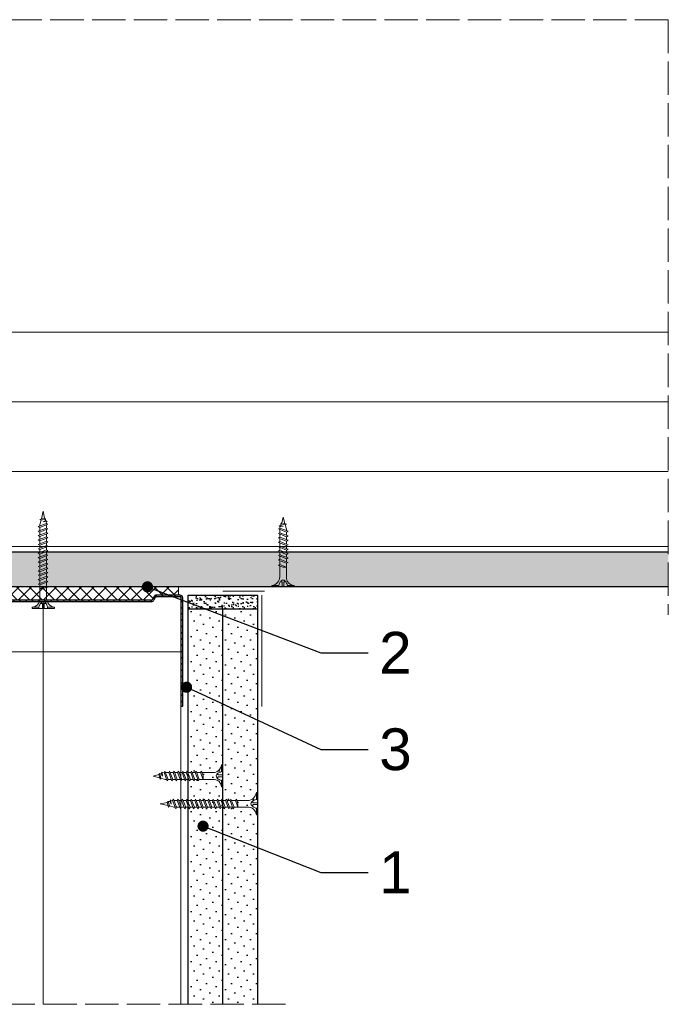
# Model space of a CAD drawing. Header units: millimetres. Extents: x -337 to 2530, y 792 to 2420.
# Tile 10 of 11: x 2238 to 2471, y 1029 to 1383. Entities that reach past the tile are written whole.
import ezdxf
from ezdxf import colors
from ezdxf.entities.mleader import LeaderData, LeaderLine
from ezdxf.math import Vec2, Vec3

# ---------------------------------------------------------------- set-up
doc = ezdxf.new("R2010")
doc.units = ezdxf.units.MM
doc.linetypes.add('ACAD_ISO02W100', pattern=[15, 12, -3])
for name, color, linetype, lineweight in [('_ISOVER WELNA', 7, 'BATTING', 9), ('_RIGIPS AKCESORIA', 7, 'Continuous', 18), ('_RIGIPS G-K', 7, 'Continuous', 25), ('_RIGIPS PROFIL', 7, 'Continuous', 18), ('KRESKOWANIE', 7, 'Continuous', 9), ('opisy', 7, 'Continuous', 9), ('PRZERYWANA', 7, 'ACAD_ISO02W100', 9)]:
    doc.layers.add(name, color=color, linetype=linetype, lineweight=lineweight)
doc.styles.get("Standard").update_dxf_attribs({"font": 'arial.ttf'})
doc.linetypes.add('BATTING', pattern='A,0.00254,-2.54,[134,ltypeshp.shx,S=2.54,R=0,X=-2.54,Y=0],-5.08,[134,ltypeshp.shx,S=2.54,R=180,X=2.54,Y=0],-2.54', length=10.16254)
pattern_1 = [(225, (-680.687, 169.9944), (1.122532, -3.367596), [0, -3.175])]

# ---------------------------------------------------------------- blocks, each defined once
blk = doc.blocks.new('UW 100 ULTRASTIL')
h = blk.add_hatch()
h.set_pattern_fill('ANSI31', color=256, scale=0.5, style=0)
h.paths.add_polyline_path([(166.82, 2.35), (89.14, 2.35, 0.286951), (88.24, 1.79), (87.91, 1.11, -0.286951), (87.01, 0.55), (78.78, 0.55, -0.414214), (78.53, 0.8), (78.53, 40), (77.98, 40), (77.98, 0.8, 0.414214), (78.78, 0), (87.35, 0, 0.286951), (88.25, 0.56), (88.58, 1.24, -0.286951), (89.48, 1.8), (166.48, 1.8, -0.286951), (167.38, 1.24), (167.71, 0.56, 0.286951), (168.61, 0), (177.18, 0, 0.414214), (177.98, 0.8), (177.98, 40), (177.43, 40), (177.43, 0.8, -0.414214), (177.18, 0.55), (168.95, 0.55, -0.286951), (168.05, 1.11), (167.72, 1.79, 0.286951)])
for p, q in [((77.98, 0.8), (77.98, 40)), ((77.98, 40), (78.53, 40)), ((78.53, 0.8), (78.53, 40)), ((177.43, 0.8), (177.43, 40)), ((177.98, 40), (177.43, 40)), ((177.98, 0.8), (177.98, 40)), ((78.78, 0.55), (87.01, 0.55)), ((78.78, 0), (87.35, 0)), ((87.91, 1.11), (88.24, 1.79)), ((88.25, 0.56), (88.58, 1.24)), ((89.14, 2.35), (166.82, 2.35)), ((89.48, 1.8), (166.48, 1.8)), ((167.71, 0.56), (167.38, 1.24)), ((168.05, 1.11), (167.72, 1.79)), ((168.61, 0), (177.18, 0)), ((168.95, 0.55), (177.18, 0.55))]:
    blk.add_line(p, q)
for centre, radius, start, end in [((78.78, 0.8), 0.8, 180, 270), ((78.78, 0.8), 0.25, 180, 270), ((87.01, 1.55), 1, 270, 334.0435), ((87.35, 1), 1, 270, 334.0435), ((89.14, 1.35), 1, 90, 154.0435), ((89.48, 0.8), 1, 90, 154.0435), ((166.48, 0.8), 1, 25.9565, 90), ((166.82, 1.35), 1, 25.9565, 90), ((168.61, 1), 1, 205.9565, 270), ((168.95, 1.55), 1, 205.9565, 270), ((177.18, 0.8), 0.8, 270, 0), ((177.18, 0.8), 0.25, 270, 0)]:
    blk.add_arc(centre, radius, start, end)
blk = doc.blocks.new('TN 25')
at = {"layer": '_RIGIPS AKCESORIA'}
for p, q in [((0, -0.84), (0, 7.16)), ((0, 7.16), (0.46, 7.16)), ((0.46, 7.16), (0.46, 4.78)), ((0.46, 4.78), (0, 4.78)), ((1.77, 3.5), (1.77, 4.2)), ((3.02, 4.46), (8.47, 4.46)), ((7.12, 4.46), (7.12, 3.18)), ((8.03, 2.01), (7.12, 4.46)), ((8.47, 4.46), (8.79, 5)), ((9.61, 1.51), (8.47, 4.46)), ((8.79, 5), (9.93, 2.01)), ((9, 4.46), (10.1, 4.46)), ((10.1, 4.46), (10.41, 5)), ((11.23, 1.51), (10.1, 4.46)), ((10.41, 5), (11.56, 2.01)), ((10.62, 4.46), (11.67, 4.46)), ((11.67, 4.46), (11.99, 5)), ((12.81, 1.51), (11.67, 4.46)), ((11.99, 5), (13.14, 2.01)), ((12.2, 4.46), (13.21, 4.46)), ((13.21, 4.46), (13.52, 5)), ((14.34, 1.51), (13.21, 4.46)), ((13.52, 5), (14.67, 2.01)), ((13.73, 4.46), (14.8, 4.46)), ((14.8, 4.46), (15.12, 5)), ((15.94, 1.51), (14.8, 4.46)), ((15.12, 5), (16.26, 2.01)), ((15.33, 4.46), (16.42, 4.46)), ((16.42, 4.46), (16.73, 5)), ((17.55, 1.51), (16.42, 4.46)), ((16.73, 5), (17.88, 2.01)), ((16.94, 4.46), (17.99, 4.46)), ((17.99, 4.46), (18.31, 5)), ((19.13, 1.51), (17.99, 4.46)), ((18.31, 5), (19.45, 2.01)), ((18.52, 4.46), (19.68, 4.46)), ((19.68, 4.46), (20, 5)), ((20.82, 1.51), (19.68, 4.46)), ((20, 5), (21.14, 2.01)), ((20.21, 4.46), (20.7, 4.46)), ((20.7, 4.46), (22.28, 3.98)), ((22.28, 3.98), (22.56, 4.37)), ((22.7, 2.36), (22.28, 3.98)), ((22.56, 4.37), (23.03, 2.71)), ((22.71, 3.85), (25, 3.24)), ((0, 3.5), (1.77, 3.5)), ((0, 2.83), (1.77, 2.83)), ((0.46, 1.64), (0, 1.64)), ((0.46, -0.84), (0.46, 1.64)), ((1.77, 2.83), (1.77, 2.18)), ((7.49, 2.01), (3.55, 2.01)), ((7.12, 3.18), (7.65, 1.53)), ((7.65, 1.53), (8.03, 2.01)), ((9.41, 2.01), (8.03, 2.01)), ((9.93, 2.01), (9.61, 1.51)), ((11.04, 2.01), (9.93, 2.01)), ((11.56, 2.01), (11.23, 1.51)), ((12.61, 2.01), (11.56, 2.01)), ((13.14, 2.01), (12.81, 1.51)), ((14.15, 2.01), (13.14, 2.01)), ((14.67, 2.01), (14.34, 1.51)), ((15.74, 2.01), (14.67, 2.01)), ((16.26, 2.01), (15.94, 1.51)), ((17.36, 2.01), (16.26, 2.01)), ((17.88, 2.01), (17.55, 1.51)), ((18.93, 2.01), (17.88, 2.01)), ((19.45, 2.01), (19.13, 1.51)), ((19.45, 2.01), (20.62, 2.01)), ((21.14, 2.01), (20.82, 1.51)), ((21.14, 2.01), (21.81, 2.12)), ((21.85, 1.83), (21.67, 3.28)), ((21.67, 3.28), (22.14, 2.4)), ((22.14, 2.4), (21.85, 1.83)), ((22.7, 2.36), (22.14, 2.4)), ((23.03, 2.71), (22.7, 2.36)), ((25, 3.24), (23.03, 2.71)), ((0, -0.84), (0.46, -0.84))]:
    blk.add_line(p, q, dxfattribs=at)
for centre, major_axis, ratio, start_param, end_param in [((3.09, 7.67), (0.17, 3.2), 0.826134, 1.773653, 3.180586), ((-0.04, 0.9), (0, 3.93), 0.848176, -0.720942, -0.151112), ((1.66, 3.18), (0, 0.895), 0.848176, -1.552777, -0.720942), ((3.37, -1.57), (0.28, 3.57), 0.832181, 0.035984, 1.430787), ((-2.73, 15.91), (0, 14.76), 0.848176, 3.399396, 3.475072), ((0.59, 4.62), (0, 2.81), 0.848176, 3.475072, 3.862535), ((1.66, 3.18), (0, 0.895), 0.848176, 3.862535, 4.730408)]:
    blk.add_ellipse(centre, major_axis=major_axis, ratio=ratio, start_param=start_param, end_param=end_param, dxfattribs=at)
blk = doc.blocks.new('TN 35')
at = {"layer": '_RIGIPS AKCESORIA'}
for p, q in [((0, -0.84), (0, 7.16)), ((0, 7.16), (0.46, 7.16)), ((0.46, 7.16), (0.46, 4.78)), ((0.46, 4.78), (0, 4.78)), ((1.77, 3.5), (1.77, 4.2)), ((3.02, 4.46), (8.47, 4.46)), ((7.12, 4.46), (7.12, 3.18)), ((8.03, 2.01), (7.12, 4.46)), ((8.47, 4.46), (8.79, 5)), ((9.61, 1.51), (8.47, 4.46)), ((8.79, 5), (9.93, 2.01)), ((9, 4.46), (10.1, 4.46)), ((10.1, 4.46), (10.41, 5)), ((11.23, 1.51), (10.1, 4.46)), ((10.41, 5), (11.56, 2.01)), ((10.62, 4.46), (11.67, 4.46)), ((11.67, 4.46), (11.99, 5)), ((12.81, 1.51), (11.67, 4.46)), ((11.99, 5), (13.14, 2.01)), ((12.2, 4.46), (13.21, 4.46)), ((13.21, 4.46), (13.52, 5)), ((14.34, 1.51), (13.21, 4.46)), ((13.52, 5), (14.67, 2.01)), ((13.73, 4.46), (14.8, 4.46)), ((14.8, 4.46), (15.12, 5)), ((15.94, 1.51), (14.8, 4.46)), ((15.12, 5), (16.26, 2.01)), ((15.33, 4.46), (16.42, 4.46)), ((16.42, 4.46), (16.73, 5)), ((17.55, 1.51), (16.42, 4.46)), ((16.73, 5), (17.88, 2.01)), ((16.94, 4.46), (17.99, 4.46)), ((17.99, 4.46), (18.31, 5)), ((19.13, 1.51), (17.99, 4.46)), ((18.31, 5), (19.45, 2.01)), ((18.52, 4.46), (19.57, 4.46)), ((19.57, 4.46), (19.88, 5)), ((20.7, 1.51), (19.57, 4.46)), ((19.88, 5), (21.03, 2.01)), ((20.09, 4.46), (21.14, 4.46)), ((21.14, 4.46), (21.46, 5)), ((22.28, 1.51), (21.14, 4.46)), ((21.46, 5), (22.6, 2.01)), ((21.67, 4.46), (22.72, 4.46)), ((22.72, 4.46), (23.03, 5)), ((23.85, 1.51), (22.72, 4.46)), ((23.03, 5), (24.18, 2.01)), ((23.24, 4.46), (24.29, 4.46)), ((24.29, 4.46), (24.61, 5)), ((25.43, 1.51), (24.29, 4.46)), ((24.61, 5), (25.75, 2.01)), ((24.81, 4.46), (25.87, 4.46)), ((25.87, 4.46), (26.18, 5)), ((27, 1.51), (25.87, 4.46)), ((26.18, 5), (27.33, 2.01)), ((26.39, 4.46), (27.44, 4.46)), ((27.44, 4.46), (27.76, 5)), ((28.58, 1.51), (27.44, 4.46)), ((27.76, 5), (28.9, 2.01)), ((27.96, 4.46), (29.13, 4.46)), ((29.13, 4.46), (29.45, 5)), ((30.27, 1.51), (29.13, 4.46)), ((29.45, 5), (30.59, 2.01)), ((29.65, 4.46), (30.15, 4.46)), ((30.15, 4.46), (31.73, 3.98)), ((31.73, 3.98), (32.01, 4.37)), ((32.15, 2.36), (31.73, 3.98)), ((32.01, 4.37), (32.48, 2.71)), ((32.16, 3.85), (35, 3.24)), ((0, 3.5), (1.77, 3.5)), ((0, 2.83), (1.77, 2.83)), ((0.46, 1.64), (0, 1.64)), ((0.46, -0.84), (0.46, 1.64)), ((1.77, 2.83), (1.77, 2.18)), ((7.49, 2.01), (3.55, 2.01)), ((7.12, 3.18), (7.65, 1.53)), ((7.65, 1.53), (8.03, 2.01)), ((9.41, 2.01), (8.03, 2.01)), ((9.93, 2.01), (9.61, 1.51)), ((11.04, 2.01), (9.93, 2.01)), ((11.56, 2.01), (11.23, 1.51)), ((12.61, 2.01), (11.56, 2.01)), ((13.14, 2.01), (12.81, 1.51)), ((14.15, 2.01), (13.14, 2.01)), ((14.67, 2.01), (14.34, 1.51)), ((15.74, 2.01), (14.67, 2.01)), ((16.26, 2.01), (15.94, 1.51)), ((17.36, 2.01), (16.26, 2.01)), ((17.88, 2.01), (17.55, 1.51)), ((18.93, 2.01), (17.84, 2.01)), ((19.45, 2.01), (19.13, 1.51)), ((20.51, 2.01), (19.41, 2.01)), ((21.03, 2.01), (20.7, 1.51)), ((22.08, 2.01), (20.99, 2.01)), ((22.6, 2.01), (22.28, 1.51)), ((23.66, 2.01), (22.56, 2.01)), ((24.18, 2.01), (23.85, 1.51)), ((25.23, 2.01), (24.14, 2.01)), ((25.75, 2.01), (25.43, 1.51)), ((26.81, 2.01), (25.71, 2.01)), ((27.33, 2.01), (27, 1.51)), ((28.38, 2.01), (27.33, 2.01)), ((28.9, 2.01), (28.58, 1.51)), ((28.9, 2.01), (30.07, 2.01)), ((30.59, 2.01), (30.27, 1.51)), ((30.59, 2.01), (31.26, 2.12)), ((31.3, 1.83), (31.12, 3.28)), ((31.12, 3.28), (31.59, 2.4)), ((31.59, 2.4), (31.3, 1.83)), ((32.15, 2.36), (31.59, 2.4)), ((32.48, 2.71), (32.15, 2.36)), ((35, 3.24), (32.48, 2.71)), ((0, -0.84), (0.46, -0.84))]:
    blk.add_line(p, q, dxfattribs=at)
for centre, major_axis, ratio, start_param, end_param in [((3.09, 7.67), (0.17, 3.2), 0.826134, 1.773653, 3.180586), ((-0.04, 0.9), (0, 3.93), 0.848176, -0.720942, -0.151112), ((1.66, 3.18), (0, 0.895), 0.848176, -1.552777, -0.720942), ((3.37, -1.57), (0.28, 3.57), 0.832181, 0.035984, 1.430787), ((-2.73, 15.91), (0, 14.76), 0.848176, 3.399396, 3.475072), ((0.59, 4.62), (0, 2.81), 0.848176, 3.475072, 3.862535), ((1.66, 3.18), (0, 0.895), 0.848176, 3.862535, 4.730408)]:
    blk.add_ellipse(centre, major_axis=major_axis, ratio=ratio, start_param=start_param, end_param=end_param, dxfattribs=at)
blk = doc.blocks.new('_Dot')
at = {"color": 0, "linetype": 'ByBlock', "lineweight": -2}
blk.add_line((-0.5, 0), (-1, 0), dxfattribs=at)
at = {"color": 0, "linetype": 'ByBlock', "const_width": 0.5}
blk.add_lwpolyline([(-0.25, 0, 1), (0.25, 0, 1)], format="xyb", close=True, dxfattribs=at)

msp = doc.modelspace()

# ---------------------------------------------------------------- hatches: boundary and pattern name
at = {"layer": '_RIGIPS G-K'}
h = msp.add_hatch(dxfattribs=at)
h.set_pattern_fill('AR-SAND', color=256, scale=0.05, angle=180, style=0)
h.set_pattern_definition([(217.5, (4524.8628, 2302.13), (0.0800016, -2.4470662), [0, -1.9304, 0, -2.159, 0, -2.06375]), (187.5, (4524.8628, 2302.13), (-2.2476164, -3.5841255), [0, -1.0414, 0, -1.7399, 0, -0.66675]), (147.5, (4526.4249, 2302.13), (-3.9549619, -0.007186), [0, -0.635, 0, -2.286, 0, -2.9845]), (137.5, (4526.425, 2302.13), (-3.8177823, -1.1146466), [0, -0.3175, 0, -1.4986, 0, -1.7145])])
h.paths.add_polyline_path([(2298.59, 1171.06), (2323.59, 1171.06), (2323.59, 1176.06), (2298.59, 1176.06)])
h = msp.add_hatch(dxfattribs=at)
h.set_pattern_fill('DOTS', color=256, scale=2, angle=225, style=0)
h.set_pattern_definition(pattern_1)
h.paths.add_polyline_path([(2298.59, 1029.06), (2311.09, 1029.06), (2311.09, 1171.06), (2298.59, 1171.06)])
h = msp.add_hatch(dxfattribs=at)
h.set_pattern_fill('DOTS', color=256, scale=2, angle=225, style=0)
h.set_pattern_definition(pattern_1)
h.paths.add_polyline_path([(2311.09, 1029.06), (2323.59, 1029.06), (2323.59, 1171.06), (2311.09, 1171.06)])
at = {"layer": 'KRESKOWANIE'}
h = msp.add_hatch(dxfattribs=at)
h.set_pattern_fill('DOTS', color=256, scale=2, angle=225, style=0)
h.set_pattern_definition([(225, (1702.9412, -562.8575), (1.122532, -3.367596), [0, -3.175])])
h.paths.add_polyline_path([(2022.09, 1191.56), (2022.09, 1179.06), (2471.09, 1179.06), (2471.09, 1191.56)])
h = msp.add_hatch(dxfattribs=at)
h.set_pattern_fill('ANSI37', color=256, angle=270, style=0)
h.set_pattern_definition([(315, (4197.3628, 2613.191), (2.245064, 2.245064), []), (45, (4197.3628, 2613.191), (-2.245064, 2.245064), [])])
h.paths.add_polyline_path([(2206.86, 1175.5), (2207.19, 1174.82, 0.286951), (2208.09, 1174.26), (2285.09, 1174.26, 0.286951), (2285.99, 1174.82), (2286.31, 1175.5, -0.286951), (2287.21, 1176.06), (2295.19, 1176.06), (2295.19, 1179.06), (2197.99, 1179.06), (2197.99, 1176.06), (2205.96, 1176.06, -0.286951)])

# ---------------------------------------------------------------- linework, layer by layer
at = {"layer": '_ISOVER WELNA', "ltscale": 2.4}
msp.add_line((2022.09, 1245.56), (2471.09, 1245.56), dxfattribs=at)
at = {"layer": '_ISOVER WELNA', "ltscale": 4.8}
msp.add_line((2246.59, 1029.06), (2246.59, 1173.71), dxfattribs=at)
at = {"layer": '_RIGIPS AKCESORIA'}
for p, q in [((2311.09, 1177.56), (2326.09, 1177.56)), ((2325.09, 1176.06), (2325.09, 1136.06))]:
    msp.add_line(p, q, dxfattribs=at)
at = {"layer": '_RIGIPS G-K'}
for p, q in [((2471.09, 1191.56), (2022.09, 1191.56)), ((2471.09, 1179.06), (2022.09, 1179.06)), ((2298.59, 1029.06), (2298.59, 1176.06)), ((2298.59, 1176.06), (2323.59, 1176.06)), ((2323.59, 1029.06), (2323.59, 1176.06)), ((2323.59, 1171.06), (2298.59, 1171.06)), ((2311.09, 1029.06), (2311.09, 1171.06))]:
    msp.add_line(p, q, dxfattribs=at)
at = {"layer": '_RIGIPS PROFIL'}
for p, q in [((2022.09, 1270.56), (2471.09, 1270.56)), ((2022.09, 1220.56), (2471.09, 1220.56)), ((2022.09, 1193.56), (2471.09, 1193.56))]:
    msp.add_line(p, q, dxfattribs=at)
at = {"layer": '_RIGIPS PROFIL', "lineweight": 9}
for p in [(2197.19, 1155.66), (2295.99, 1029.06)]:
    msp.add_line(p, (2295.99, 1155.66), dxfattribs=at)
at = {"layer": 'KRESKOWANIE'}
msp.add_line((2295.19, 1176.06), (2295.19, 1179.06), dxfattribs=at)
at = {"layer": 'PRZERYWANA'}
for p, q in [((2471.09, 1382.85), (2022.09, 1382.85)), ((2471.09, 1382.85), (2471.09, 1169.06)), ((2333.59, 1029.06), (2159.59, 1029.06))]:
    msp.add_line(p, q, dxfattribs=at)

# ---------------------------------------------------------------- block references
for name, p, rotation in [('TN 35', (2249.76, 1171.29), 90), ('UW 100 ULTRASTIL', (2374.57, 1176.06), 180)]:
    msp.add_blockref(name, p, dxfattribs=dict(rotation=rotation))
at = {"layer": '_RIGIPS AKCESORIA', "xscale": -1, "rotation": 270}
msp.add_blockref('TN 25', (2329.51, 1179.06), dxfattribs=at)
at = {"layer": '_RIGIPS AKCESORIA', "rotation": 180}
for name, p in [('TN 25', (2311.09, 1114.31)), ('TN 35', (2323.59, 1104.31))]:
    msp.add_blockref(name, p, dxfattribs=at)

# ---------------------------------------------------------------- leaders
at = {"layer": 'opisy'}
ml = msp.add_multileader_mtext('Standard', dxfattribs=at)
ml.set_content('2', color=256)
ml.set_leader_properties()
ml.set_arrow_properties(name='DOT')
ml.build(insert=Vec2(0, 0))
ml.multileader.update_dxf_attribs({"dogleg_length": 17})
ctx = ml.context
ctx.base_point, ctx.char_height, ctx.landing_gap_size, ctx.plane_origin = Vec3(2363.24, 1155.39), 15, 4, Vec3(2283.99, 1179.06)
notes = []
notes.append((ctx, [(0, (1, 1, 0), (2346.24, 1155.39), (1, 0), 17, [(0, [(2283.99, 1179.06)], 0, [])])]))
ctx.mtext.insert, ctx.mtext.flow_direction = Vec3(2367.24, 1162.89), 5
ml = msp.add_multileader_mtext('Standard', dxfattribs=at)
ml.set_content('3', color=256)
ml.set_leader_properties()
ml.set_arrow_properties(name='DOT')
ml.build(insert=Vec2(0, 0))
ml.multileader.update_dxf_attribs({"dogleg_length": 17})
ctx = ml.context
ctx.base_point, ctx.char_height, ctx.landing_gap_size, ctx.plane_origin = Vec3(2363.24, 1120.58), 15, 4, Vec3(2298.05, 1142.99)
notes.append((ctx, [(0, (1, 1, 0), (2346.24, 1120.58), (1, 0), 17, [(0, [(2298.05, 1142.99)], 0, [])])]))
ctx.mtext.insert, ctx.mtext.flow_direction = Vec3(2367.24, 1128.21), 5
ml = msp.add_multileader_mtext('Standard', dxfattribs=at)
ml.set_content('1', color=256)
ml.set_leader_properties()
ml.set_arrow_properties(name='DOT')
ml.build(insert=Vec2(0, 0))
ml.multileader.update_dxf_attribs({"dogleg_length": 17})
ctx = ml.context
ctx.base_point, ctx.char_height, ctx.landing_gap_size, ctx.plane_origin = Vec3(2363.24, 1076.47), 15, 4, Vec3(2303.96, 1093.07)
notes.append((ctx, [(0, (1, 1, 0), (2346.24, 1076.47), (1, 0), 17, [(0, [(2303.96, 1093.07)], 0, [])])]))
ctx.mtext.insert, ctx.mtext.flow_direction = Vec3(2367.24, 1083.97), 5
for ctx, leaders in notes:
    for number, flags, end, landing, length, lines in leaders:
        leader = LeaderData()
        leader.index, (leader.has_last_leader_line, leader.has_dogleg_vector, leader.attachment_direction) = number, flags
        leader.last_leader_point, leader.dogleg_vector, leader.dogleg_length = Vec3(end), Vec3(landing), length
        for number, points, colour, breaks in lines:
            line = LeaderLine()
            line.index, line.vertices, line.color, line.breaks = number, Vec3.list(points), colors.encode_raw_color(colour), breaks
            leader.lines.append(line)
        ctx.leaders.append(leader)

doc.saveas('drawing.dxf')
